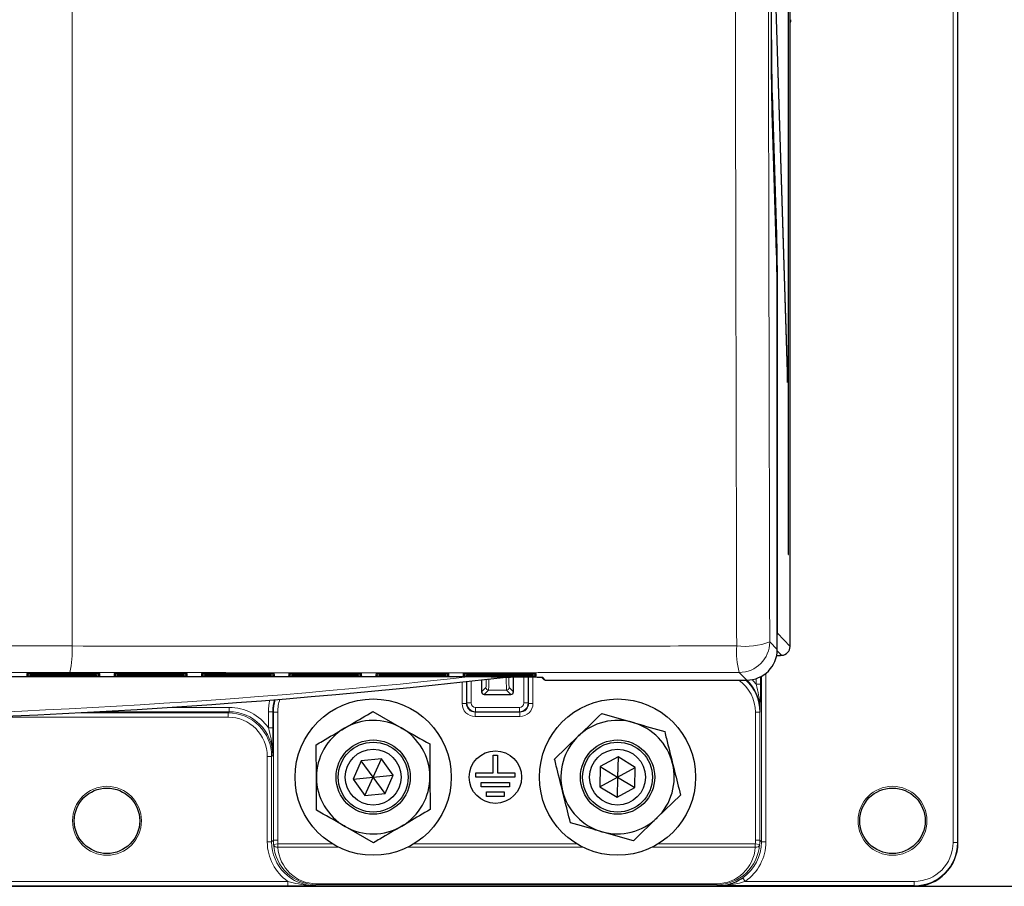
# Model space of a CAD drawing. Header units: millimetres. Extents: x 5 to 418, y 2 to 292.
# Tile 3 of 54: x 96 to 133, y 81 to 114. Entities that reach past the tile are written whole.
import ezdxf

# ---------------------------------------------------------------- set-up
doc = ezdxf.new("R2010")
doc.units = ezdxf.units.MM
doc.layers.add('SLD-0', color=7, linetype='Continuous')
doc.styles.add('SLDTEXTSTYLE0', font='TXT', dxfattribs={"width": 0.605})
doc.dimstyles.new('SLDDIMSTYLE0', dxfattribs={"dimtxt": 3.5, "dimasz": 3.302, "dimexe": 0, "dimexo": 0.0625, "dimgap": 0.875, "dimtad": 1, "dimlfac": 3, "dimrnd": 1e-09, "dimzin": 12, "dimdsep": 46, "dimtxsty": 'SLDTEXTSTYLE0', "dimsah": 1, "dimcen": 0.09, "dimadec": 0, "dimazin": 3, "dimtfac": 1, "dimtofl": 0, "dimtmove": 0, "dimatfit": 3, "dimfxl": 1, "dimfrac": 2, "dimtolj": 1, "dimtzin": 12, "dimarcsym": 0})

# ---------------------------------------------------------------- blocks, each defined once
blk = doc.blocks.new('_D_8')
at = {"layer": 'SLD-0', "color": 7}
for p, q in [((129.791, 253.958), (145.087, 253.958)), ((144.087, 253.958), (144.087, 80.625)), ((129.791, 80.625), (145.087, 80.625))]:
    blk.add_line(p, q, dxfattribs=at)
for points in [[(144.087, 253.958), (143.579, 250.656), (144.595, 250.656)], [(144.087, 80.625), (144.595, 83.927), (143.579, 83.927)]]:
    blk.add_solid(points, dxfattribs=at)
at = {"layer": 'SLD-0', "color": 7, "insert": (139.575, 163.281), "char_height": 3.5, "attachment_point": 1, "rotation": 90, "style": 'SLDTEXTSTYLE0'}
blk.add_mtext('520', dxfattribs=at)

msp = doc.modelspace()

# ---------------------------------------------------------------- linework, layer by layer
at = {"color": 7, "linetype": 'Continuous', "lineweight": 18}
for p, q in [((131.2709, 82.2914), (131.2709, 252.2914)), ((131.4375, 252.2914), (131.4375, 82.2914)), ((124.3425, 240.4569), (124.3425, 113.6957)), ((97.6246, 189.4678), (97.6246, 89.7973)), ((124.3342, 113.6957), (124.3425, 113.6957)), ((124.3717, 110.8666), (124.5389, 105.478)), ((124.5329, 104.7807), (124.3673, 110.1693)), ((124.5586, 102.5336), (124.5694, 102.5336)), ((124.5694, 102.5336), (124.5694, 90.2901)), ((124.5589, 90.2901), (124.5694, 90.2901)), ((124.5694, 90.2901), (125.0478, 89.7774)), ((124.2698, 89.954), (124.5589, 89.6639)), ((124.7145, 89.4441), (124.5577, 89.6121)), ((124.6579, 89.4441), (124.7145, 89.4441)), ((124.6579, 89.4345), (124.6579, 89.4441)), ((124.7145, 89.4441), (124.7159, 89.4441)), ((96.0315, 88.7465), (96.0315, 88.6969)), ((98.551, 88.7465), (98.551, 88.6969)), ((99.3648, 88.7465), (99.3648, 88.6969)), ((101.8844, 88.7465), (101.8844, 88.6969)), ((102.6982, 88.7465), (102.6982, 88.6969)), ((105.2177, 88.7465), (105.2177, 88.6969)), ((106.0315, 88.7465), (106.0315, 88.6969)), ((108.551, 88.7465), (108.551, 88.6969)), ((109.3648, 88.7465), (109.3648, 88.6969)), ((111.8844, 88.7465), (111.8844, 88.6969)), ((112.6982, 88.7465), (112.6982, 88.6969)), ((115.2177, 88.7465), (115.2177, 88.6969)), ((123.3924, 88.4974), (123.1033, 88.7875)), ((124.1217, 88.7535), (124.1217, 82.3173)), ((95.8954, 88.6399), (95.8977, 88.6848)), ((95.9089, 88.6858), (95.8977, 88.6848)), ((95.8985, 88.6993), (95.9008, 88.7441)), ((95.912, 88.7451), (95.9008, 88.7441)), ((96.0284, 88.6375), (96.0284, 88.6872)), ((98.5542, 88.6375), (96.0284, 88.6375)), ((98.551, 88.6969), (96.0315, 88.6969)), ((98.5542, 88.6375), (98.5542, 88.6872)), ((98.6817, 88.7441), (98.6705, 88.7451)), ((98.6848, 88.6848), (98.6736, 88.6858)), ((98.6817, 88.7441), (98.6841, 88.6993)), ((98.6848, 88.6848), (98.6872, 88.6399)), ((99.2287, 88.6399), (99.2311, 88.6848)), ((99.2423, 88.6858), (99.2311, 88.6848)), ((99.2318, 88.6993), (99.2342, 88.7441)), ((99.2454, 88.7451), (99.2342, 88.7441)), ((99.3617, 88.6375), (99.3617, 88.6872)), ((101.8875, 88.6375), (99.3617, 88.6375)), ((101.8844, 88.6969), (99.3648, 88.6969)), ((101.8875, 88.6375), (101.8875, 88.6872)), ((102.0151, 88.7441), (102.0038, 88.7451)), ((102.0182, 88.6848), (102.0069, 88.6858)), ((102.0151, 88.7441), (102.0174, 88.6993)), ((102.0182, 88.6848), (102.0205, 88.6399)), ((102.562, 88.6399), (102.5644, 88.6848)), ((102.5756, 88.6858), (102.5644, 88.6848)), ((102.5651, 88.6993), (102.5675, 88.7441)), ((102.5787, 88.7451), (102.5675, 88.7441)), ((102.6951, 88.6375), (102.6951, 88.6872)), ((105.2208, 88.6375), (102.6951, 88.6375)), ((105.2177, 88.6969), (102.6982, 88.6969)), ((105.2208, 88.6375), (105.2208, 88.6872)), ((105.3484, 88.7441), (105.3372, 88.7451)), ((105.3515, 88.6848), (105.3403, 88.6858)), ((105.3484, 88.7441), (105.3507, 88.6993)), ((105.3515, 88.6848), (105.3539, 88.6399)), ((105.8954, 88.6399), (105.8977, 88.6848)), ((105.9089, 88.6858), (105.8977, 88.6848)), ((105.8985, 88.6993), (105.9008, 88.7441)), ((105.912, 88.7451), (105.9008, 88.7441)), ((106.0284, 88.6375), (106.0284, 88.6872)), ((108.5542, 88.6375), (106.0284, 88.6375)), ((108.551, 88.6969), (106.0315, 88.6969)), ((108.5542, 88.6375), (108.5542, 88.6872)), ((108.6817, 88.7441), (108.6705, 88.7451)), ((108.6848, 88.6848), (108.6736, 88.6858)), ((108.6817, 88.7441), (108.6841, 88.6993)), ((108.6848, 88.6848), (108.6872, 88.6399)), ((109.2287, 88.6399), (109.2311, 88.6848)), ((109.2423, 88.6858), (109.2311, 88.6848)), ((109.2318, 88.6993), (109.2342, 88.7441)), ((109.2454, 88.7451), (109.2342, 88.7441)), ((109.3617, 88.6375), (109.3617, 88.6872)), ((111.8875, 88.6375), (109.3617, 88.6375)), ((111.8844, 88.6969), (109.3648, 88.6969)), ((111.8875, 88.6375), (111.8875, 88.6872)), ((112.0151, 88.7441), (112.0038, 88.7451)), ((112.0182, 88.6848), (112.0069, 88.6858)), ((112.0151, 88.7441), (112.0174, 88.6993)), ((112.0182, 88.6848), (112.0205, 88.6399)), ((112.5209, 87.6043), (112.5209, 88.4229)), ((112.562, 88.6399), (112.5644, 88.6848)), ((112.5756, 88.6858), (112.5644, 88.6848)), ((112.5651, 88.6993), (112.5675, 88.7441)), ((112.5787, 88.7451), (112.5675, 88.7441)), ((112.6875, 88.4409), (112.6875, 87.6043)), ((112.6951, 88.6375), (112.6951, 88.6872)), ((115.2208, 88.6375), (112.6951, 88.6375)), ((115.2177, 88.6969), (112.6982, 88.6969)), ((112.7051, 87.6218), (112.7051, 88.4428)), ((112.8717, 88.4609), (112.8717, 87.6218)), ((114.8775, 87.6218), (114.8775, 88.6082)), ((115.0441, 88.6066), (115.0441, 87.6218)), ((115.0617, 88.6044), (115.0597, 88.6064)), ((115.0617, 88.6044), (115.2033, 88.6044)), ((115.0617, 87.6043), (115.0617, 88.6044)), ((115.2208, 88.6375), (115.2208, 88.6872)), ((115.2283, 88.6039), (115.2283, 87.6043)), ((115.3484, 88.7441), (115.3372, 88.7451)), ((115.3515, 88.6848), (115.3403, 88.6858)), ((115.3484, 88.7441), (115.3507, 88.6993)), ((115.3515, 88.6848), (115.3539, 88.6399)), ((115.6007, 88.5886), (115.6901, 88.4974)), ((123.7476, 88.3346), (123.7476, 88.5528)), ((123.9143, 88.6206), (123.9143, 88.3346)), ((123.9551, 82.3173), (123.9551, 88.6421)), ((113.265, 88.0452), (113.4329, 88.2132)), ((113.5329, 88.1132), (113.3649, 87.9452)), ((114.2163, 88.1132), (113.5329, 88.1132)), ((114.3843, 87.9452), (114.2163, 88.1132)), ((114.3163, 88.2132), (114.4843, 88.0452)), ((123.7476, 88.3346), (123.9143, 88.3346)), ((112.6875, 87.6043), (112.7051, 87.6218)), ((112.8717, 87.6218), (112.7051, 87.6218)), ((114.8775, 87.6218), (115.0441, 87.6218)), ((115.0441, 87.6218), (115.0617, 87.6043)), ((97.7896, 87.2477), (103.5812, 87.2477)), ((103.622, 87.2885), (98.5545, 87.2885)), ((101.3296, 87.4552), (103.622, 87.4552)), ((103.5812, 87.2477), (103.622, 87.2885)), ((103.5812, 87.2477), (103.5812, 87.0811)), ((103.622, 87.4552), (103.622, 87.2885)), ((105.1275, 87.2888), (105.2941, 87.2888)), ((105.1275, 86.6679), (105.1275, 87.2888)), ((105.3117, 87.2712), (105.2941, 87.2888)), ((105.2941, 87.2888), (105.2941, 86.6679)), ((105.4783, 87.2712), (105.3117, 87.2712)), ((105.3117, 82.3814), (105.3117, 87.2712)), ((105.4783, 87.2712), (105.4783, 82.3814)), ((112.5209, 87.6043), (112.6875, 87.6043)), ((113.0384, 87.2885), (113.0208, 87.271)), ((113.0208, 87.1043), (113.0208, 87.271)), ((113.0208, 87.271), (114.7284, 87.271)), ((113.0384, 87.4552), (114.7109, 87.4552)), ((113.0384, 87.4552), (113.0384, 87.2885)), ((114.7109, 87.2885), (113.0384, 87.2885)), ((114.7109, 87.4552), (114.7109, 87.2885)), ((114.7284, 87.271), (114.7109, 87.2885)), ((114.7284, 87.1043), (114.7284, 87.271)), ((115.0617, 87.6043), (115.2283, 87.6043)), ((123.7243, 82.3814), (123.7243, 87.2712)), ((123.891, 87.2712), (123.7243, 87.2712)), ((123.9085, 87.2888), (123.891, 87.2712)), ((123.891, 87.2712), (123.891, 82.3814)), ((103.5812, 87.0811), (94.0837, 87.0811)), ((114.7284, 87.1043), (113.0208, 87.1043)), ((105.1275, 86.6679), (105.2941, 86.6679)), ((105.0809, 82.3173), (105.0809, 85.5813)), ((105.2476, 85.5813), (105.0809, 85.5813)), ((105.2884, 85.6221), (105.2476, 85.5813)), ((105.2476, 85.5813), (105.2476, 82.3173)), ((105.2476, 82.3173), (105.3117, 82.3814)), ((105.4783, 82.3814), (105.3117, 82.3814)), ((123.891, 82.3814), (123.7243, 82.3814)), ((123.891, 82.3814), (123.9551, 82.3173)), ((105.2476, 82.3173), (105.0809, 82.3173)), ((105.4849, 82.2408), (105.319, 82.2252)), ((105.4849, 82.2408), (107.5771, 82.2408)), ((105.4849, 82.1131), (105.4849, 82.2408)), ((107.8104, 82.1131), (105.4849, 82.1131)), ((117.1437, 82.1131), (110.4388, 82.1131)), ((110.6721, 82.2408), (116.9105, 82.2408)), ((123.7177, 82.1131), (119.7721, 82.1131)), ((120.0054, 82.2408), (123.7177, 82.2408)), ((123.7177, 82.1131), (123.7177, 82.2408)), ((123.8836, 82.2252), (123.7177, 82.2408)), ((124.1217, 82.3173), (123.9551, 82.3173)), ((131.2709, 82.2914), (131.4375, 82.2914)), ((131.4375, 82.2914), (131.4579, 82.2914)), ((123.3345, 80.8118), (123.2394, 80.9486)), ((62.0477, 80.8118), (105.8682, 80.8118)), ((105.8682, 80.6451), (62.0477, 80.6451)), ((105.8682, 80.8118), (105.8682, 80.6451)), ((106.9492, 80.6861), (106.914, 80.6509)), ((106.9492, 80.725), (122.2534, 80.725)), ((106.9492, 80.6861), (106.9492, 80.725)), ((122.2534, 80.6861), (106.9492, 80.6861)), ((122.2534, 80.6861), (122.2534, 80.725)), ((122.2944, 80.6451), (122.2534, 80.6861)), ((123.3345, 80.8118), (129.7913, 80.8118)), ((129.7913, 80.8118), (129.7913, 80.6451)), ((129.7913, 80.6247), (129.7913, 80.6451))]:
    msp.add_line(p, q, dxfattribs=at)
at = {"color": 7, "linetype": 'Continuous', "lineweight": 25}
for p, q in [((131.4579, 82.2914), (131.4579, 252.2914)), ((125.0478, 89.7774), (125.0478, 245.2905)), ((124.3342, 113.4036), (124.3342, 244.8178)), ((124.9735, 238.9247), (124.9735, 93.2914)), ((124.9813, 93.2914), (124.9813, 238.9247)), ((124.9537, 100.2329), (124.4406, 116.7699)), ((124.4367, 116.3946), (124.9499, 99.8576)), ((124.5329, 104.7828), (124.3673, 110.1714)), ((124.3673, 110.1693), (124.3673, 110.1714)), ((124.5329, 104.7807), (124.5329, 104.7828)), ((124.5589, 89.6639), (124.5589, 102.2415)), ((124.9537, 100.2329), (124.9387, 100.2168)), ((124.9499, 99.8576), (124.9537, 100.2329)), ((124.9735, 93.2914), (124.9813, 93.2914)), ((124.5361, 89.4345), (124.6579, 89.4345)), ((124.6605, 89.4441), (124.7157, 89.4441)), ((124.7159, 89.4441), (124.7271, 89.4444)), ((96.0341, 88.7465), (98.5485, 88.7465)), ((99.3674, 88.7465), (101.8818, 88.7465)), ((102.7008, 88.7465), (105.2151, 88.7465)), ((106.0341, 88.7465), (108.5485, 88.7465)), ((109.3674, 88.7465), (111.8818, 88.7465)), ((112.7008, 88.7465), (115.2151, 88.7465)), ((55.0605, 88.6268), (112.8554, 88.6268)), ((96.031, 88.6872), (98.5516, 88.6872)), ((98.6721, 88.7449), (98.6728, 88.7449)), ((98.6752, 88.6856), (98.6759, 88.6856)), ((99.3643, 88.6872), (101.8849, 88.6872)), ((102.0054, 88.7449), (102.0061, 88.7449)), ((102.0085, 88.6856), (102.0092, 88.6856)), ((102.6977, 88.6872), (105.2182, 88.6872)), ((105.3388, 88.7449), (105.3394, 88.7449)), ((105.3419, 88.6856), (105.3425, 88.6856)), ((106.031, 88.6872), (108.5516, 88.6872)), ((108.6721, 88.7449), (108.6728, 88.7449)), ((108.6752, 88.6856), (108.6759, 88.6856)), ((109.3643, 88.6872), (111.8849, 88.6872)), ((112.0054, 88.7449), (112.0061, 88.7449)), ((112.0085, 88.6856), (112.0092, 88.6856)), ((112.6977, 88.6872), (115.2182, 88.6872)), ((113.265, 88.5041), (113.265, 88.0452)), ((114.2091, 88.6102), (114.3676, 88.6102)), ((114.4843, 88.0452), (114.4843, 88.6101)), ((115.3388, 88.7449), (115.3394, 88.7449)), ((115.3419, 88.6856), (115.3425, 88.6856)), ((115.5682, 88.5932), (115.6425, 88.5174)), ((115.6901, 88.4974), (123.3924, 88.4974)), ((113.3649, 87.9452), (114.3843, 87.9452)), ((109.1078, 87.2932), (110.1953, 86.675)), ((117.8525, 87.2189), (119.055, 86.8742)), ((116.0529, 85.4808), (116.9527, 86.3498)), ((111.2828, 86.0569), (111.2912, 84.806)), ((108.6713, 85.4136), (108.3591, 84.7099)), ((109.4368, 85.4951), (108.6713, 85.4136)), ((109.1246, 84.7914), (108.6713, 85.4136)), ((109.1246, 84.7914), (109.4368, 85.4951)), ((109.8901, 84.8729), (109.4368, 85.4951)), ((113.7079, 84.9581), (113.7079, 85.6247)), ((113.7079, 85.6247), (113.8746, 85.6247)), ((113.8746, 85.6247), (113.8746, 84.9581)), ((118.4757, 85.561), (117.8003, 85.1915)), ((118.4757, 85.561), (118.4579, 84.7914)), ((119.1333, 85.1608), (118.4757, 85.561)), ((117.8003, 85.1915), (117.7826, 84.4219)), ((117.8003, 85.1915), (118.4579, 84.7914)), ((118.4579, 84.7914), (119.1333, 85.1608)), ((119.1156, 84.3912), (119.1333, 85.1608)), ((106.9664, 83.5259), (106.958, 84.7768)), ((108.3591, 84.7099), (109.1246, 84.7914)), ((108.3591, 84.7099), (108.8125, 84.0877)), ((108.8125, 84.0877), (109.1246, 84.7914)), ((109.1246, 84.7914), (109.8901, 84.8729)), ((109.5779, 84.1692), (109.1246, 84.7914)), ((109.5779, 84.1692), (109.8901, 84.8729)), ((113.0413, 84.7914), (113.0413, 84.9581)), ((113.0413, 84.9581), (113.7079, 84.9581)), ((114.5413, 84.7914), (113.0413, 84.7914)), ((113.8746, 84.9581), (114.5413, 84.9581)), ((114.5413, 84.9581), (114.5413, 84.7914)), ((117.7826, 84.4219), (118.4579, 84.7914)), ((118.4579, 84.7914), (118.4402, 84.0218)), ((118.4579, 84.7914), (119.1156, 84.3912)), ((113.2496, 84.5914), (114.3329, 84.5914)), ((113.2496, 84.4247), (113.2496, 84.5914)), ((114.3329, 84.4247), (113.2496, 84.4247)), ((114.3329, 84.5914), (114.3329, 84.4247)), ((117.7826, 84.4219), (118.4402, 84.0218)), ((118.4402, 84.0218), (119.1156, 84.3912)), ((108.8125, 84.0877), (109.5779, 84.1692)), ((113.4579, 84.0581), (113.4579, 84.2247)), ((113.4579, 84.2247), (114.1246, 84.2247)), ((114.1246, 84.0581), (113.4579, 84.0581)), ((114.1246, 84.2247), (114.1246, 84.0581)), ((120.8629, 84.102), (119.9632, 83.233)), ((109.1415, 82.2896), (108.0539, 82.9078)), ((119.0634, 82.3639), (117.8609, 82.7086)), ((38.1246, 80.6247), (129.7913, 80.6247)), ((129.7913, 80.6451), (122.2944, 80.6451))]:
    msp.add_line(p, q, dxfattribs=at)
at = {"color": 7, "linetype": 'Continuous', "lineweight": 18, "flags": 128}
msp.add_lwpolyline([(115.6007, 88.5886), (115.5877, 88.5899), (115.5786, 88.5924)], dxfattribs=at)
at = {"color": 7, "linetype": 'Continuous', "lineweight": 25}
for centre, radius in [((109.1246, 84.7914), 2.9833), ((118.4579, 84.7914), 2.9833), ((109.1246, 84.7914), 1.418), ((109.1246, 84.7914), 1.3333), ((118.4579, 84.7914), 1.418), ((118.4579, 84.7914), 1.3333), ((109.1246, 84.7914), 1.0667), ((113.7913, 84.7914), 1), ((118.4579, 84.7914), 1.0667), ((98.9579, 83.1247), 1.25), ((128.9579, 83.1247), 1.25)]:
    msp.add_circle(centre, radius, dxfattribs=at)
at = {"color": 7, "linetype": 'Continuous', "lineweight": 18}
for centre in [(98.9579, 83.1247), (128.9579, 83.1247)]:
    msp.add_circle(centre, 1.3167, dxfattribs=at)
for centre, radius, start, end in [((124.4828, 105.48), 0.0561, 302.37925, 358.01142), ((123.3243, 92.4606), 2.6791, 263.22472, 290.66725), ((123.1029, 89.9544), 1.1669, 270.02116, 359.97878), ((93.971, 89.5799), 3.6601, 347.45221, 3.40641), ((126.139, 89.5835), 3.1383, 176.03895, 194.69265), ((124.6579, 89.5012), 0.0667, 269.99965, 301.10783), ((83.9579, 353.5554), 266.5, 263.774994, 276.225006), ((95.8954, 88.7066), 0.0667, 269.99639, 342.76881), ((95.8985, 88.766), 0.0667, 269.99639, 342.66884), ((98.6841, 88.766), 0.0667, 197.33018, 270.00457), ((98.6872, 88.7066), 0.0667, 197.23021, 270.00457), ((99.2287, 88.7066), 0.0667, 269.99639, 342.76883), ((99.2318, 88.766), 0.0667, 269.99639, 342.66885), ((102.0174, 88.766), 0.0667, 197.33018, 270.00457), ((102.0205, 88.7066), 0.0667, 197.2302, 270.00457), ((102.562, 88.7066), 0.0667, 269.99639, 342.76883), ((102.5652, 88.766), 0.0667, 269.99639, 342.66885), ((105.3507, 88.766), 0.0667, 197.3302, 270.00457), ((105.3538, 88.7066), 0.0667, 197.23022, 270.00457), ((105.8954, 88.7066), 0.0667, 269.99639, 342.76883), ((105.8985, 88.766), 0.0667, 269.99639, 342.66885), ((108.6841, 88.766), 0.0667, 197.33019, 270.00457), ((108.6872, 88.7066), 0.0667, 197.23021, 270.00457), ((109.2287, 88.7066), 0.0667, 269.99639, 342.76883), ((109.2318, 88.766), 0.0667, 269.99639, 342.66885), ((112.0174, 88.766), 0.0667, 197.33019, 270.00457), ((112.0205, 88.7066), 0.0667, 197.23022, 270.00457), ((112.562, 88.7066), 0.0667, 269.99639, 342.76882), ((112.5652, 88.766), 0.0667, 269.99639, 342.66884), ((115.3507, 88.766), 0.0667, 197.33019, 270.00457), ((115.3538, 88.7066), 0.0667, 197.23022, 270.00457), ((115.6901, 88.564), 0.0666, 224.43372, 270.02051), ((113.5329, 88.2132), 0.1, 180.00511, 269.99489), ((114.2163, 88.2132), 0.1, 270.00511, 359.99489), ((114.3843, 88.0453), 0.1, 270.00511, 359.99489), ((113.0384, 87.6219), 0.3333, 180.00873, 269.99127), ((114.7108, 87.6219), 0.3333, 270.00873, 359.99127), ((105.4646, 82.2618), 0.1501, 194.1381, 277.78819), ((123.7381, 82.2618), 0.1501, 262.21181, 345.8619), ((129.7913, 82.2914), 1.4796, 270, 0), ((129.7913, 82.2914), 1.6463, 270, 0)]:
    msp.add_arc(centre, radius, start, end, dxfattribs=at)
at = {"color": 7, "linetype": 'Continuous', "lineweight": 25}
for centre, radius, start, end in [((27.6043, 102.5181), 96.955, 359.836534, 1.337224), ((124.6579, 89.5012), 0.0667, 270, 301.13043), ((83.9579, 353.5554), 266.6667, 263.460485, 276.539515), ((115.6901, 88.5641), 0.0667, 224.43262, 270), ((113.365, 88.0453), 0.1, 180.00511, 269.99489), ((114.3843, 88.0452), 0.1, 270, 0), ((109.1246, 84.7914), 2.1667, 60.38566, 120.38566), ((118.4579, 84.7914), 2.1667, 74.00505, 134.00505), ((118.4579, 84.7914), 2.1667, 14.00505, 74.00505), ((109.1246, 84.7914), 2.1667, 120.38566, 180.38566), ((109.1246, 84.7914), 2.1667, 0.38566, 60.38566), ((118.4579, 84.7914), 2.1667, 134.00505, 194.00505), ((118.4579, 84.7914), 2.1667, 314.00505, 14.00505), ((109.1246, 84.7914), 2.1667, 180.38566, 240.38566), ((109.1246, 84.7914), 2.1667, 300.38566, 0.38566), ((118.4579, 84.7914), 2.1667, 194.00505, 254.00505), ((118.4579, 84.7914), 2.1667, 254.00505, 314.00505), ((109.1246, 84.7914), 2.1667, 240.38566, 300.38566), ((129.7913, 82.2914), 1.6667, 270, 0)]:
    msp.add_arc(centre, radius, start, end, dxfattribs=at)
at = {"color": 7, "linetype": 'Continuous', "lineweight": 18}
for centre, major_axis, ratio, start_param, end_param in [((124.401, 113.6957), (0, 3.2667), 0.0179167, 1.5707963, 2.6179939), ((124.7435, 113.7045), (-0.1722, 0.2874), 0.9948398, 3.7469844, 4.1704042), ((124.5085, 102.5336), (0, 3.4), 0.0179167, 4.712389, 5.7595865), ((124.236, 90.2902), (-0.2275, 0.2438), 0.9997931, 3.7097766, 3.9614062), ((96.0289, 88.6399), (0.1335, 0), 0.0178207, 3.1406575, 4.7087148), ((96.0312, 88.6848), (0.1335, 0), 0.0177877, 2.8554193, 3.140661), ((96.032, 88.6993), (0.1335, 0), 0.0178207, 3.1406575, 4.7087148), ((96.0343, 88.7441), (0.1335, 0), 0.0177877, 2.8554193, 3.140661), ((98.5482, 88.7441), (0.1335, 0), 0.0177877, 0.0009316, 0.2833315), ((98.5513, 88.6848), (0.1335, 0), 0.0177877, 0.0009316, 0.2833315), ((99.3622, 88.6399), (0.1335, 0), 0.0178207, 3.1406575, 4.7087148), ((99.3646, 88.6848), (0.1335, 0), 0.0177877, 2.8554193, 3.140661), ((99.3653, 88.6993), (0.1335, 0), 0.0178207, 3.1406575, 4.7087148), ((99.3677, 88.7441), (0.1335, 0), 0.0177877, 2.8554193, 3.140661), ((101.8815, 88.7441), (0.1335, 0), 0.0177877, 0.0009316, 0.2833315), ((101.8846, 88.6848), (0.1335, 0), 0.0177877, 0.0009316, 0.2833315), ((102.6956, 88.6399), (0.1335, 0), 0.0178207, 3.1406575, 4.7087148), ((102.6979, 88.6848), (0.1335, 0), 0.0177877, 2.8554193, 3.140661), ((102.6987, 88.6993), (0.1335, 0), 0.0178207, 3.1406575, 4.7087148), ((102.701, 88.7441), (0.1335, 0), 0.0177877, 2.8554193, 3.140661), ((105.2149, 88.7441), (0.1335, 0), 0.0177877, 0.0009316, 0.2833315), ((105.218, 88.6848), (0.1335, 0), 0.0177877, 0.0009316, 0.2833315), ((106.0289, 88.6399), (0.1335, 0), 0.0178207, 3.1406575, 4.7087148), ((106.0312, 88.6848), (0.1335, 0), 0.0177877, 2.8554193, 3.140661), ((106.032, 88.6993), (0.1335, 0), 0.0178207, 3.1406575, 4.7087148), ((106.0343, 88.7441), (0.1335, 0), 0.0177877, 2.8554193, 3.140661), ((108.5482, 88.7441), (0.1335, 0), 0.0177877, 0.0009316, 0.2833315), ((108.5513, 88.6848), (0.1335, 0), 0.0177877, 0.0009316, 0.2833315), ((109.3622, 88.6399), (0.1335, 0), 0.0178207, 3.1406575, 4.7087148), ((109.3646, 88.6848), (0.1335, 0), 0.0177877, 2.8554193, 3.140661), ((109.3653, 88.6993), (0.1335, 0), 0.0178207, 3.1406575, 4.7087148), ((109.3677, 88.7441), (0.1335, 0), 0.0177877, 2.8554193, 3.140661), ((111.8815, 88.7441), (0.1335, 0), 0.0177877, 0.0009316, 0.2833315), ((111.8846, 88.6848), (0.1335, 0), 0.0177877, 0.0009316, 0.2833315), ((112.6956, 88.6399), (0.1335, 0), 0.0178207, 3.1406575, 4.7087148), ((112.6979, 88.6848), (0.1335, 0), 0.0177877, 2.8554193, 3.140661), ((112.6987, 88.6993), (0.1335, 0), 0.0178207, 3.1406575, 4.7087148), ((112.701, 88.7441), (0.1335, 0), 0.0177877, 2.8554193, 3.140661), ((113.4328, 89.4465), (0, 1.2333), 0.0087269, 3.1503193, 3.8667873), ((113.5328, 89.4465), (0, 1.3333), 0.0080724, 3.1503193, 3.9593958), ((114.2164, 89.4465), (0, 1.3333), 0.0080724, 2.2488959, 3.132866), ((114.3164, 89.4465), (0, 1.2333), 0.0087269, 2.3034833, 3.132866), ((115.2149, 88.7441), (0.1335, 0), 0.0177877, 0.0009316, 0.2833315), ((115.218, 88.6848), (0.1335, 0), 0.0177877, 0.0009316, 0.2833315), ((122.2241, 87.2708), (1.061, 1.061), 0.9996955, 5.4979394, 6.4549232), ((122.2241, 87.2708), (1.1788, 1.1788), 0.9997563, 5.4979394, 6.3246491), ((122.2416, 87.2882), (1.1789, 1.1789), 0.9996346, 5.4979394, 6.3091856), ((122.2416, 87.2882), (1.2968, 1.2968), 0.9996955, 6.1049534, 6.2317516), ((106.9611, 87.2882), (-1.2968, 1.2968), 0.9996955, 0.5395597, 0.7852459), ((106.9611, 87.2882), (-1.1789, 1.1789), 0.9996346, 0.5055952, 0.7852459), ((106.9786, 87.2708), (-1.1788, 1.1788), 0.9997563, 0.4934278, 0.7852459), ((106.9786, 87.2708), (-1.061, 1.061), 0.9996955, 0.449622, 0.7852459), ((113.0384, 87.6219), (-0.1179, -0.1179), 0.9996955, 5.4979394, 7.0684312), ((114.7108, 87.6219), (0.1179, -0.1179), 0.9996955, 5.4979394, 7.0684312), ((103.5807, 85.5808), (1.1788, 1.1788), 0.9997563, 5.4979394, 7.0684312), ((103.6214, 85.6216), (1.2968, 1.2968), 0.9996955, 6.1049534, 7.0684312), ((103.6214, 85.6216), (1.1789, 1.1789), 0.9996346, 5.4979394, 7.0684312), ((113.021, 87.6044), (-0.3537, -0.3537), 0.9996955, 5.4979394, 7.0684312), ((113.021, 87.6044), (0.2358, 0.2358), 0.9993912, 2.3563468, 3.9268385), ((114.7283, 87.6044), (0.3537, -0.3537), 0.9996955, 5.4979394, 7.0684312), ((114.7283, 87.6044), (0.2358, -0.2358), 0.9993912, 5.4979394, 7.0684312), ((103.5807, 85.5808), (1.061, 1.061), 0.9996955, 5.4979394, 7.0684312), ((106.9786, 82.3818), (1.1788, 1.1788), 0.9997563, 2.3563468, 2.4501921), ((106.9786, 82.3818), (-1.061, -1.061), 0.9996955, 5.4979394, 5.5917848), ((122.2241, 82.3818), (1.061, -1.061), 0.9996955, 0.6914006, 0.7852459), ((122.2241, 82.3818), (1.1788, -1.1788), 0.9997563, 0.6914006, 0.7852459), ((106.9146, 82.3178), (-1.2968, -1.2968), 0.9996955, 5.4979394, 6.4614172), ((106.9146, 82.3178), (1.1789, 1.1789), 0.9996346, 2.3563468, 3.9268385), ((106.9816, 82.3848), (0.6652, 1.5705), 0.9734044, 2.0560008, 3.5326472), ((106.9816, 82.2571), (0.6015, 1.4165), 0.9705015, 2.0558732, 3.5325197), ((122.2211, 82.3848), (-0.6652, 1.5705), 0.9734044, 2.7505381, 4.2271845), ((122.2211, 82.2571), (-0.6015, 1.4165), 0.9705015, 2.7506657, 4.2273121), ((122.2881, 82.3178), (-1.1789, 1.1789), 0.9996346, 2.9633607, 3.9268385), ((122.2881, 82.3178), (1.2968, -1.2968), 0.9996955, 6.1049534, 7.0684312)]:
    msp.add_ellipse(centre, major_axis=major_axis, ratio=ratio, start_param=start_param, end_param=end_param, dxfattribs=at)
at = {"color": 7, "linetype": 'Continuous', "lineweight": 25}
for centre, major_axis, ratio, start_param, end_param in [((123.3921, 89.6642), (-0.8237, 0.8266), 0.9997203, 2.3581051, 3.9285857), ((124.7144, 89.7775), (-0.2275, 0.2438), 0.9997931, 2.4288866, 3.9614062), ((96.0343, 88.7441), (0.1335, 0), 0.0177877, 1.5726037, 2.8554193), ((98.5482, 88.7441), (0.1335, 0), 0.0177877, 0.2833315, 1.5689889), ((99.3677, 88.7441), (0.1335, 0), 0.0177877, 1.5726037, 2.8554193), ((101.8815, 88.7441), (0.1335, 0), 0.0177877, 0.2833315, 1.5689889), ((102.701, 88.7441), (0.1335, 0), 0.0177877, 1.5726037, 2.8554193), ((105.2149, 88.7441), (0.1335, 0), 0.0177877, 0.2833315, 1.5689889), ((106.0343, 88.7441), (0.1335, 0), 0.0177877, 1.5726037, 2.8554193), ((108.5482, 88.7441), (0.1335, 0), 0.0177877, 0.2833315, 1.5689889), ((109.3677, 88.7441), (0.1335, 0), 0.0177877, 1.5726037, 2.8554193), ((111.8815, 88.7441), (0.1335, 0), 0.0177877, 0.2833315, 1.5689889), ((112.701, 88.7441), (0.1335, 0), 0.0177877, 1.5726037, 2.8554193), ((115.2149, 88.7441), (0.1335, 0), 0.0177877, 0.2833315, 1.5689889), ((96.0312, 88.6848), (0.1335, 0), 0.0177877, 1.5726037, 2.8554193), ((98.5506, 88.6993), (0.1335, 0), 0.0178207, 4.7160631, 6.2841204), ((98.5513, 88.6848), (0.1335, 0), 0.0177877, 0.2833315, 1.5689889), ((98.5537, 88.6399), (0.1335, 0), 0.0178207, 4.7160631, 6.2841204), ((99.3646, 88.6848), (0.1335, 0), 0.0177877, 1.5726037, 2.8554193), ((101.8839, 88.6993), (0.1335, 0), 0.0178207, 4.7160631, 6.2841204), ((101.8846, 88.6848), (0.1335, 0), 0.0177877, 0.2833315, 1.5689889), ((101.887, 88.6399), (0.1335, 0), 0.0178207, 4.7160631, 6.2841204), ((102.6979, 88.6848), (0.1335, 0), 0.0177877, 1.5726037, 2.8554193), ((105.2172, 88.6993), (0.1335, 0), 0.0178207, 4.7160631, 6.2841204), ((105.218, 88.6848), (0.1335, 0), 0.0177877, 0.2833315, 1.5689889), ((105.2203, 88.6399), (0.1335, 0), 0.0178207, 4.7160631, 6.2841204), ((106.0312, 88.6848), (0.1335, 0), 0.0177877, 1.5726037, 2.8554193), ((108.5506, 88.6993), (0.1335, 0), 0.0178207, 4.7160631, 6.2841204), ((108.5513, 88.6848), (0.1335, 0), 0.0177877, 0.2833315, 1.5689889), ((108.5537, 88.6399), (0.1335, 0), 0.0178207, 4.7160631, 6.2841204), ((109.3646, 88.6848), (0.1335, 0), 0.0177877, 1.5726037, 2.8554193), ((111.8839, 88.6993), (0.1335, 0), 0.0178207, 4.7160631, 6.2841204), ((111.8846, 88.6848), (0.1335, 0), 0.0177877, 0.2833315, 1.5689889), ((111.887, 88.6399), (0.1335, 0), 0.0178207, 4.7160631, 6.2841204), ((112.6979, 88.6848), (0.1335, 0), 0.0177877, 1.5726037, 2.8554193), ((114.3676, 88.5882), (1.2333, 0), 0.0178042, 0.0174533, 1.5707963), ((115.2172, 88.6993), (0.1335, 0), 0.0178207, 4.7160631, 6.2841204), ((115.218, 88.6848), (0.1335, 0), 0.0177877, 0.2833315, 1.5689889), ((115.2203, 88.6399), (0.1335, 0), 0.0178207, 4.7160631, 6.2841204)]:
    msp.add_ellipse(centre, major_axis=major_axis, ratio=ratio, start_param=start_param, end_param=end_param, dxfattribs=at)
at = {"color": 7, "linetype": 'Continuous', "lineweight": 18}
for points, knots in [([(124.1302, 189.5957), (124.1325, 185.1194), (124.1372, 176.1667), (124.1486, 162.6811), (124.1633, 149.1405), (124.1816, 135.5467), (124.2036, 121.9685), (124.2318, 106.7615), (124.2559, 96.1033), (124.2698, 89.954)], [0, 0, 0, 0, 0.134348, 0.268696, 0.4050088, 0.5413216, 0.6776766, 0.8140316, 1, 1, 1, 1]), ([(123.0082, 89.8003), (122.9943, 95.9573), (122.9702, 106.6288), (122.942, 121.8548), (122.9201, 135.4498), (122.9018, 149.0606), (122.8872, 162.6018), (122.8758, 176.0713), (122.8711, 185.0023), (122.8688, 189.4678)], [0, 0, 0, 0, 0.1861515, 0.3226408, 0.4591301, 0.5955772, 0.7320242, 0.8660121, 1, 1, 1, 1]), ([(44.6983, 89.7887), (48.6246, 89.7941), (54.8311, 89.8026), (63.3373, 89.8087), (70.1972, 89.8115), (77.0591, 89.8117), (83.9198, 89.8095), (90.7765, 89.8049), (95.3431, 89.8001), (97.6246, 89.7973), (97.6246, 89.7973)], [0, 0, 0, 0, 0.2229873, 0.3524885, 0.4819898, 0.611491, 0.7409922, 0.870496, 0.9999996, 1, 1, 1, 1]), ([(97.6246, 89.7973), (97.6246, 89.7973), (99.8754, 89.7944), (104.3841, 89.7901), (111.1544, 89.789), (117.3668, 89.7925), (121.3128, 89.7979), (123.0082, 89.8003)], [0, 0, 0, 0, 0.0000008, 0.2664214, 0.5328509, 0.7992808, 1, 1, 1, 1]), ([(97.5437, 88.7847), (95.2691, 88.7873), (90.7199, 88.7925), (83.8864, 88.7971), (77.0496, 88.7994), (70.2114, 88.7992), (63.3752, 88.7964), (54.8986, 88.7901), (48.7136, 88.7814), (44.8009, 88.7758)], [0, 0, 0, 0, 0.1295027, 0.2590054, 0.3885077, 0.51801, 0.6475123, 0.7770145, 1, 1, 1, 1]), ([(123.1033, 88.7875), (121.3961, 88.7853), (117.4228, 88.7801), (111.1676, 88.7768), (104.3491, 88.7776), (99.8121, 88.7823), (97.5437, 88.7847)], [0, 0, 0, 0, 0.200722, 0.4671477, 0.7335736, 1, 1, 1, 1]), ([(123.7476, 88.3346), (123.7835, 88.1978), (123.8541, 87.9284), (123.9002, 87.5865), (123.9085, 87.3759), (123.9086, 87.2979), (123.9085, 87.2903), (123.9085, 87.2888)], [0, 0, 0, 0, 0.3948771, 0.7777329, 0.9782923, 0.995594, 1, 1, 1, 1]), ([(123.9143, 88.3346), (123.9139, 88.1824), (123.9133, 87.893), (123.9107, 87.5553), (123.9091, 87.3605), (123.9086, 87.2901), (123.9085, 87.2888)], [0, 0, 0, 0, 0.4148818, 0.7884813, 0.9959439, 1, 1, 1, 1]), ([(105.1275, 86.6679), (105.1633, 86.5311), (105.234, 86.2617), (105.2801, 85.9199), (105.2884, 85.7092), (105.2884, 85.6313), (105.2884, 85.6237), (105.2884, 85.6221)], [0, 0, 0, 0, 0.3948771, 0.7777329, 0.9782923, 0.995594, 1, 1, 1, 1]), ([(105.2941, 86.6679), (105.2938, 86.5157), (105.2932, 86.2264), (105.2906, 85.8886), (105.289, 85.6938), (105.2884, 85.6235), (105.2884, 85.6221)], [0, 0, 0, 0, 0.41488181, 0.78848127, 0.99594391, 1, 1, 1, 1]), ([(105.8682, 80.8118), (106.005, 80.7759), (106.2744, 80.7053), (106.6162, 80.6592), (106.8269, 80.6509), (106.9048, 80.6508), (106.9125, 80.6508), (106.914, 80.6509)], [0, 0, 0, 0, 0.3948771, 0.7777329, 0.9782923, 0.995594, 1, 1, 1, 1]), ([(106.914, 80.6509), (106.9127, 80.6508), (106.8423, 80.6503), (106.6475, 80.6487), (106.3097, 80.6461), (106.0204, 80.6455), (105.8682, 80.6451)], [0, 0, 0, 0, 0.0040561, 0.2115187, 0.5851182, 1, 1, 1, 1]), ([(123.3345, 80.8118), (123.2379, 80.7821), (122.9729, 80.7006), (122.6244, 80.6552), (122.3742, 80.6455), (122.296, 80.6451), (122.2944, 80.6451)], [0, 0, 0, 0, 0.28283222, 0.77615571, 0.9953685, 1, 1, 1, 1])]:
    msp.add_open_spline(points, degree=3, knots=knots, dxfattribs=at)
at = {"color": 7, "linetype": 'Continuous', "lineweight": 25}
for points, knots in [([(124.3673, 110.1693), (124.3612, 110.4148), (124.349, 110.9058), (124.3394, 111.8556), (124.3348, 112.7034), (124.3344, 113.1675), (124.3342, 113.4036)], [0, 0, 0, 0, 0.321785, 0.64357, 0.8186773, 1, 1, 1, 1]), ([(95.9078, 88.6857), (95.9074, 88.6857), (95.9062, 88.6855), (95.906, 88.6855), (95.907, 88.6856), (95.9075, 88.6856)], [0, 0, 0, 0, 0.1989622, 0.5773523, 1, 1, 1, 1]), ([(95.9109, 88.745), (95.9105, 88.745), (95.9093, 88.7448), (95.9091, 88.7448), (95.9101, 88.7449), (95.9106, 88.7449)], [0, 0, 0, 0, 0.19896224, 0.57735225, 1, 1, 1, 1]), ([(99.2411, 88.6857), (99.2407, 88.6857), (99.2395, 88.6855), (99.2393, 88.6855), (99.2403, 88.6856), (99.2408, 88.6856)], [0, 0, 0, 0, 0.1989622, 0.5773523, 1, 1, 1, 1]), ([(99.2442, 88.745), (99.2438, 88.745), (99.2426, 88.7448), (99.2424, 88.7448), (99.2434, 88.7449), (99.2439, 88.7449)], [0, 0, 0, 0, 0.1989622, 0.5773523, 1, 1, 1, 1]), ([(102.5745, 88.6857), (102.574, 88.6857), (102.5728, 88.6855), (102.5726, 88.6855), (102.5736, 88.6856), (102.5741, 88.6856)], [0, 0, 0, 0, 0.19896224, 0.57735225, 1, 1, 1, 1]), ([(102.5776, 88.745), (102.5772, 88.745), (102.5759, 88.7448), (102.5757, 88.7448), (102.5767, 88.7449), (102.5773, 88.7449)], [0, 0, 0, 0, 0.1989622, 0.5773523, 1, 1, 1, 1]), ([(105.9078, 88.6857), (105.9074, 88.6857), (105.9062, 88.6855), (105.906, 88.6855), (105.907, 88.6856), (105.9075, 88.6856)], [0, 0, 0, 0, 0.1989622, 0.5773523, 1, 1, 1, 1]), ([(105.9109, 88.745), (105.9105, 88.745), (105.9093, 88.7448), (105.9091, 88.7448), (105.9101, 88.7449), (105.9106, 88.7449)], [0, 0, 0, 0, 0.1989622, 0.5773523, 1, 1, 1, 1]), ([(109.2411, 88.6857), (109.2407, 88.6857), (109.2395, 88.6855), (109.2393, 88.6855), (109.2403, 88.6856), (109.2408, 88.6856)], [0, 0, 0, 0, 0.1989622, 0.5773523, 1, 1, 1, 1]), ([(109.2442, 88.745), (109.2438, 88.745), (109.2426, 88.7448), (109.2424, 88.7448), (109.2434, 88.7449), (109.2439, 88.7449)], [0, 0, 0, 0, 0.1989622, 0.5773523, 1, 1, 1, 1]), ([(112.5745, 88.6857), (112.574, 88.6857), (112.5728, 88.6855), (112.5726, 88.6855), (112.5736, 88.6856), (112.5741, 88.6856)], [0, 0, 0, 0, 0.1989622, 0.5773523, 1, 1, 1, 1]), ([(112.5776, 88.745), (112.5772, 88.745), (112.5759, 88.7448), (112.5757, 88.7448), (112.5767, 88.7449), (112.5773, 88.7449)], [0, 0, 0, 0, 0.1989622, 0.5773523, 1, 1, 1, 1]), ([(112.8554, 88.6268), (112.9665, 88.6267), (113.2049, 88.6267), (113.5279, 88.6265), (113.7961, 88.6261), (113.975, 88.6258), (114.0946, 88.6255), (114.1747, 88.6252), (114.2285, 88.6249), (114.2646, 88.6247), (114.2913, 88.6245), (114.3096, 88.6243), (114.3214, 88.6242), (114.3268, 88.624), (114.3286, 88.6239), (114.3283, 88.6238), (114.3282, 88.6238)], [0, 0, 0, 0, 0.2215727, 0.4752547, 0.6444738, 0.7578032, 0.8340255, 0.8855493, 0.9206012, 0.9446535, 0.9613577, 0.9781561, 0.986303, 0.992676, 0.997178, 1, 1, 1, 1]), ([(108.0287, 86.6604), (108.1173, 86.7124), (108.4824, 86.9265), (108.8383, 87.1352), (109.1078, 87.2932)], [0, 0, 0, 0, 0.24263, 1, 1, 1, 1]), ([(116.9527, 86.3498), (116.974, 86.3704), (117.2779, 86.6639), (117.5756, 86.9515), (117.8525, 87.2189)], [0, 0, 0, 0, 0.0702148, 1, 1, 1, 1]), ([(119.055, 86.8742), (119.0835, 86.866), (119.4896, 86.7496), (119.8875, 86.6355), (120.2575, 86.5295)], [0, 0, 0, 0, 0.0702148, 1, 1, 1, 1]), ([(106.9496, 86.0277), (107.0286, 86.074), (107.38, 86.2801), (107.7454, 86.4943), (108.0287, 86.6604)], [0, 0, 0, 0, 0.22470115, 1, 1, 1, 1]), ([(110.1953, 86.675), (110.2211, 86.6604), (110.5883, 86.4516), (110.9482, 86.2471), (111.2828, 86.0569)], [0, 0, 0, 0, 0.07021477, 1, 1, 1, 1]), ([(120.2575, 86.5295), (120.2796, 86.4406), (120.3782, 86.0453), (120.4807, 85.6344), (120.5602, 85.3157)], [0, 0, 0, 0, 0.2247011, 1, 1, 1, 1]), ([(106.958, 84.7768), (106.9578, 84.8065), (106.955, 85.2289), (106.9522, 85.6428), (106.9496, 86.0277)], [0, 0, 0, 0, 0.07021477, 1, 1, 1, 1]), ([(116.3557, 84.267), (116.2762, 84.5857), (116.1737, 84.9966), (116.0751, 85.3919), (116.0529, 85.4808)], [0, 0, 0, 0, 0.7752989, 1, 1, 1, 1]), ([(120.5602, 85.3157), (120.5851, 85.2161), (120.6875, 84.8053), (120.7873, 84.4051), (120.8629, 84.102)], [0, 0, 0, 0, 0.24263, 1, 1, 1, 1]), ([(111.2912, 84.806), (111.2914, 84.7763), (111.2943, 84.3539), (111.2971, 83.94), (111.2996, 83.5551)], [0, 0, 0, 0, 0.0702148, 1, 1, 1, 1]), ([(116.6584, 83.0533), (116.5828, 83.3564), (116.483, 83.7566), (116.3805, 84.1674), (116.3557, 84.267)], [0, 0, 0, 0, 0.75737, 1, 1, 1, 1]), ([(108.0539, 82.9078), (108.0281, 82.9224), (107.6609, 83.1312), (107.301, 83.3357), (106.9664, 83.5259)], [0, 0, 0, 0, 0.0702148, 1, 1, 1, 1]), ([(111.2996, 83.5551), (111.0302, 83.3971), (110.6743, 83.1884), (110.3092, 82.9743), (110.2205, 82.9223)], [0, 0, 0, 0, 0.75736998, 1, 1, 1, 1]), ([(119.9632, 83.233), (119.9418, 83.2123), (119.638, 82.9189), (119.3403, 82.6313), (119.0634, 82.3639)], [0, 0, 0, 0, 0.07021477, 1, 1, 1, 1]), ([(110.2205, 82.9223), (109.9373, 82.7562), (109.5719, 82.542), (109.2204, 82.3359), (109.1415, 82.2896)], [0, 0, 0, 0, 0.7752989, 1, 1, 1, 1]), ([(117.8609, 82.7086), (117.8324, 82.7168), (117.4263, 82.8332), (117.0284, 82.9472), (116.6584, 83.0533)], [0, 0, 0, 0, 0.0702148, 1, 1, 1, 1]), ([(122.2944, 80.6451), (122.2958, 80.6451), (122.3668, 80.6458), (122.5944, 80.6634), (122.9171, 80.7496), (123.1522, 80.8948), (123.2394, 80.9486)], [0, 0, 0, 0, 0.0044333, 0.2213559, 0.7110385, 1, 1, 1, 1])]:
    msp.add_open_spline(points, degree=3, knots=knots, dxfattribs=at)

# ---------------------------------------------------------------- dimensions: what is measured, and where the dimension line sits
at = {"layer": 'SLD-0', "color": 7}
dim = msp.add_linear_dim(base=(144.0869, 80.6247), p1=(129.7913, 253.9581), p2=(129.7913, 80.6247), angle=90, dimstyle='SLDDIMSTYLE0', dxfattribs=at)
dim.commit()
dim.dimension.update_dxf_attribs({"geometry": '_D_8', "text_midpoint": (144.0869, 167.2914), "dimtype": 160})

doc.saveas('drawing.dxf')
